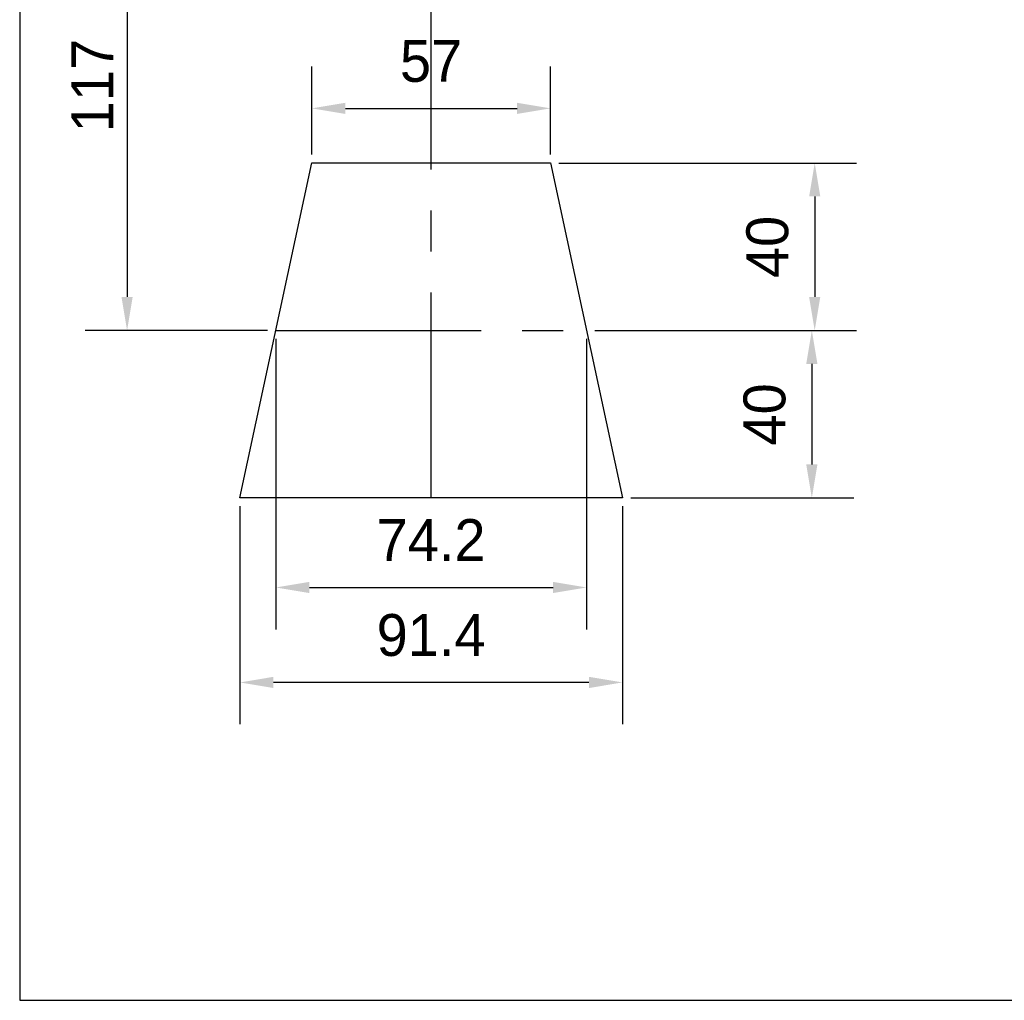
# Model space of a CAD drawing. Header units: millimetres. Extents: x -67 to 93, y 91 to 271.
# Tile 1 of 17: x -67 to -9, y 91 to 150. Entities that reach past the tile are written whole.
import ezdxf

# ---------------------------------------------------------------- set-up
doc = ezdxf.new("R2010")
doc.units = ezdxf.units.MM
doc.header["$LTSCALE"] = 65.395
doc.header["$PDMODE"] = 3
doc.header["$PDSIZE"] = 8
doc.linetypes.add('CENTER', pattern=[0.6, 0.375, -0.075, 0.075, -0.075])
doc.layers.get('0').update_dxf_attribs({"linetype": 'CONTINUOUS'})
doc.layers.get('Defpoints').update_dxf_attribs({"linetype": 'CONTINUOUS'})
for name, color, linetype in [('00_COMPONENTS', 7, 'CONTINUOUS'), ('50_ALL_DETAILS', 7, 'CONTINUOUS'), ('51__DRAFT_DIMS', 7, 'CONTINUOUS')]:
    doc.layers.add(name, color=color, linetype=linetype)
doc.styles.get("Standard").update_dxf_attribs({"font": '兰亭黑 GBK.TTF', "height": 2.5})
doc.dimstyles.new('DIMSTYLE_1', dxfattribs={"dimtxt": 8, "dimasz": 2, "dimexe": 2.5, "dimexo": 0.5, "dimgap": 0.75, "dimtad": 1, "dimlfac": 4, "dimdsep": 46, "dimtxsty": 'STANDARD', "dimblk": '_FILLED', "dimblk1": '_FILLED', "dimblk2": '_FILLED', "dimcen": 0.09, "dimclrd": 8, "dimclre": 8, "dimclrt": 256, "dimazin": 2, "dimtp": 0.3, "dimtm": 0.3, "dimtfac": 1, "dimtofl": 0, "dimtmove": 0, "dimatfit": 3, "dimldrblk": '_FILLED', "dimfxl": 1, "dimtolj": 1, "dimarcsym": 0})

# ---------------------------------------------------------------- blocks, each defined once
blk = doc.blocks.new('_FILLED')
at = {"color": 0, "linetype": 'ByBlock'}
blk.add_solid([(0, 0), (-1, 0.167), (-1, -0.167)], dxfattribs=at)
blk = doc.blocks.new('*D25')
at = {"layer": '51__DRAFT_DIMS', "color": 8, "lineweight": -2}
for p, q in [((-49.889, 141.62), (-49.889, 146.884)), ((-35.639, 141.62), (-35.639, 146.884)), ((-47.889, 144.384), (-37.639, 144.384))]:
    blk.add_line(p, q, dxfattribs=at)
at = {"layer": 'Defpoints', "color": 0}
for p in [(-35.639, 144.384), (-49.889, 141.12), (-35.639, 141.12)]:
    blk.add_point(p, dxfattribs=at)
at = {"layer": '51__DRAFT_DIMS', "color": 8, "linetype": 'ByBlock', "lineweight": -2, "xscale": 2, "yscale": 2, "zscale": 2, "rotation": 180}
blk.add_blockref('_FILLED', (-49.889, 144.384), dxfattribs=at)
at = {"layer": '51__DRAFT_DIMS', "color": 8, "linetype": 'ByBlock', "lineweight": -2, "xscale": 2, "yscale": 2, "zscale": 2}
blk.add_blockref('_FILLED', (-35.639, 144.384), dxfattribs=at)
at = {"layer": '51__DRAFT_DIMS', "insert": (-42.771, 148.468), "char_height": 2.5, "attachment_point": 2, "line_spacing_factor": 0.9}
blk.add_mtext('\\A1;57', dxfattribs=at)
blk = doc.blocks.new('*D26')
at = {"layer": '51__DRAFT_DIMS', "color": 8, "lineweight": -2}
for p, q in [((-52.039, 130.62), (-52.039, 113.269)), ((-33.489, 130.62), (-33.489, 113.269)), ((-50.039, 115.769), (-35.489, 115.769))]:
    blk.add_line(p, q, dxfattribs=at)
at = {"layer": 'Defpoints', "color": 0}
for p in [(-52.039, 131.12), (-33.489, 131.12), (-33.489, 115.769)]:
    blk.add_point(p, dxfattribs=at)
at = {"layer": '51__DRAFT_DIMS', "color": 8, "linetype": 'ByBlock', "lineweight": -2, "xscale": 2, "yscale": 2, "zscale": 2, "rotation": 180}
blk.add_blockref('_FILLED', (-52.039, 115.769), dxfattribs=at)
at = {"layer": '51__DRAFT_DIMS', "color": 8, "linetype": 'ByBlock', "lineweight": -2, "xscale": 2, "yscale": 2, "zscale": 2}
blk.add_blockref('_FILLED', (-33.489, 115.769), dxfattribs=at)
at = {"layer": '51__DRAFT_DIMS', "insert": (-42.774, 119.853), "char_height": 2.5, "attachment_point": 2, "line_spacing_factor": 0.9}
blk.add_mtext('\\A1;74.2', dxfattribs=at)
blk = doc.blocks.new('*D27')
at = {"layer": '51__DRAFT_DIMS', "color": 8, "lineweight": -2}
for p, q in [((-54.189, 120.62), (-54.189, 107.598)), ((-31.339, 120.62), (-31.339, 107.598)), ((-33.339, 110.098), (-52.189, 110.098))]:
    blk.add_line(p, q, dxfattribs=at)
at = {"layer": 'Defpoints', "color": 0}
for p in [(-54.189, 121.12), (-31.339, 121.12), (-54.189, 110.098)]:
    blk.add_point(p, dxfattribs=at)
at = {"layer": '51__DRAFT_DIMS', "color": 8, "linetype": 'ByBlock', "lineweight": -2, "xscale": 2, "yscale": 2, "zscale": 2, "rotation": 180}
blk.add_blockref('_FILLED', (-54.189, 110.098), dxfattribs=at)
at = {"layer": '51__DRAFT_DIMS', "color": 8, "linetype": 'ByBlock', "lineweight": -2, "xscale": 2, "yscale": 2, "zscale": 2}
blk.add_blockref('_FILLED', (-31.339, 110.098), dxfattribs=at)
at = {"layer": '51__DRAFT_DIMS', "insert": (-42.77, 114.181), "char_height": 2.5, "attachment_point": 2, "line_spacing_factor": 0.9}
blk.add_mtext('\\A1;91.4', dxfattribs=at)
blk = doc.blocks.new('*D28')
at = {"layer": '51__DRAFT_DIMS', "color": 8, "lineweight": -2}
for p, q in [((-35.139, 141.12), (-17.358, 141.12)), ((-19.858, 139.12), (-19.858, 133.12)), ((-32.989, 131.12), (-17.358, 131.12))]:
    blk.add_line(p, q, dxfattribs=at)
at = {"layer": 'Defpoints', "color": 0}
for p in [(-35.639, 141.12), (-33.489, 131.12), (-19.858, 131.12)]:
    blk.add_point(p, dxfattribs=at)
at = {"layer": '51__DRAFT_DIMS', "color": 8, "linetype": 'ByBlock', "lineweight": -2, "xscale": 2, "yscale": 2, "zscale": 2}
for p, rotation in [((-19.858, 141.12), 90), ((-19.858, 131.12), 270)]:
    blk.add_blockref('_FILLED', p, dxfattribs=dict(at, rotation=rotation))
at = {"layer": '51__DRAFT_DIMS', "insert": (-23.941, 136.105), "char_height": 2.5, "attachment_point": 2, "rotation": 90, "line_spacing_factor": 0.9}
blk.add_mtext('\\A1;40', dxfattribs=at)
blk = doc.blocks.new('*D29')
at = {"layer": '51__DRAFT_DIMS', "color": 8, "lineweight": -2}
for p, q in [((-32.989, 131.12), (-17.529, 131.12)), ((-20.029, 129.12), (-20.029, 123.12)), ((-30.839, 121.12), (-17.529, 121.12))]:
    blk.add_line(p, q, dxfattribs=at)
at = {"layer": 'Defpoints', "color": 0}
for p in [(-33.489, 131.12), (-31.339, 121.12), (-20.029, 121.12)]:
    blk.add_point(p, dxfattribs=at)
at = {"layer": '51__DRAFT_DIMS', "color": 8, "linetype": 'ByBlock', "lineweight": -2, "xscale": 2, "yscale": 2, "zscale": 2}
for p, rotation in [((-20.029, 131.12), 90), ((-20.029, 121.12), 270)]:
    blk.add_blockref('_FILLED', p, dxfattribs=dict(at, rotation=rotation))
at = {"layer": '51__DRAFT_DIMS', "insert": (-24.113, 126.105), "char_height": 2.5, "attachment_point": 2, "rotation": 90, "line_spacing_factor": 0.9}
blk.add_mtext('\\A1;40', dxfattribs=at)

msp = doc.modelspace()

# ---------------------------------------------------------------- linework, layer by layer
at = {"color": 8}
for p, q in [((-60.9289, 158.3703), (-60.9289, 133.1203)), ((-52.5394, 131.1203), (-63.4289, 131.1203))]:
    msp.add_line(p, q, dxfattribs=at)
msp.add_lwpolyline([(-67.3425, 91.1144), (92.6575, 91.1144), (92.6575, 271.1144), (-67.3425, 271.1144)], close=True)
at = {"layer": '00_COMPONENTS'}
for p, q in [((-54.1894, 121.1203), (-49.8894, 141.1203)), ((-49.8894, 141.1203), (-35.6394, 141.1203)), ((-35.6394, 141.1203), (-31.3394, 121.1203)), ((-31.3394, 121.1203), (-54.1894, 121.1203))]:
    msp.add_line(p, q, dxfattribs=at)
at = {"layer": '50_ALL_DETAILS', "linetype": 'CENTER', "ltscale": 0.5}
for p, q in [((-42.7644, 121.1203), (-42.7644, 160.3703)), ((-52.0394, 131.1203), (-33.4894, 131.1203))]:
    msp.add_line(p, q, dxfattribs=at)

# ---------------------------------------------------------------- block references
at = {"color": 8, "xscale": 2, "yscale": 2, "zscale": 2, "rotation": 270}
msp.add_blockref('_FILLED', (-60.9289, 131.1203), dxfattribs=at)

# ---------------------------------------------------------------- texts
at = {"insert": (-63.0074, 145.7453), "char_height": 2.5, "attachment_point": 5, "rotation": 90}
msp.add_mtext('\\A1;117', dxfattribs=at)

# ---------------------------------------------------------------- dimensions: what is measured, and where the dimension line sits
at = {"layer": '51__DRAFT_DIMS'}
for base, p1, p2, picture, middle in [((-35.6394, 144.3843), (-49.8894, 141.1203), (-35.6394, 141.1203), '*D25', (-42.771, 144.3843)), ((-33.4894, 115.7693), (-52.0394, 131.1203), (-33.4894, 131.1203), '*D26', (-42.774, 115.7693))]:
    dim = msp.add_linear_dim(base=base, p1=p1, p2=p2, dimstyle='DIMSTYLE_1', override={"dimtxsty": 'STANDARD'}, dxfattribs=at)
    dim.commit()
    dim.dimension.update_dxf_attribs({"geometry": picture, "text_midpoint": middle, "dimtype": 160})
for base, p1, p2, angle, picture, middle in [((-19.858, 131.1203), (-35.6394, 141.1203), (-33.4894, 131.1203), 270, '*D28', (-19.858, 136.105)), ((-20.0295, 121.1203), (-33.4894, 131.1203), (-31.3394, 121.1203), 270, '*D29', (-20.0295, 126.105)), ((-54.1894, 110.098), (-31.3394, 121.1203), (-54.1894, 121.1203), 180, '*D27', (-42.7696, 110.098))]:
    dim = msp.add_linear_dim(base=base, p1=p1, p2=p2, angle=angle, dimstyle='DIMSTYLE_1', override={"dimtxsty": 'STANDARD'}, dxfattribs=at)
    dim.commit()
    dim.dimension.update_dxf_attribs({"geometry": picture, "text_midpoint": middle, "dimtype": 160})

doc.saveas('drawing.dxf')
